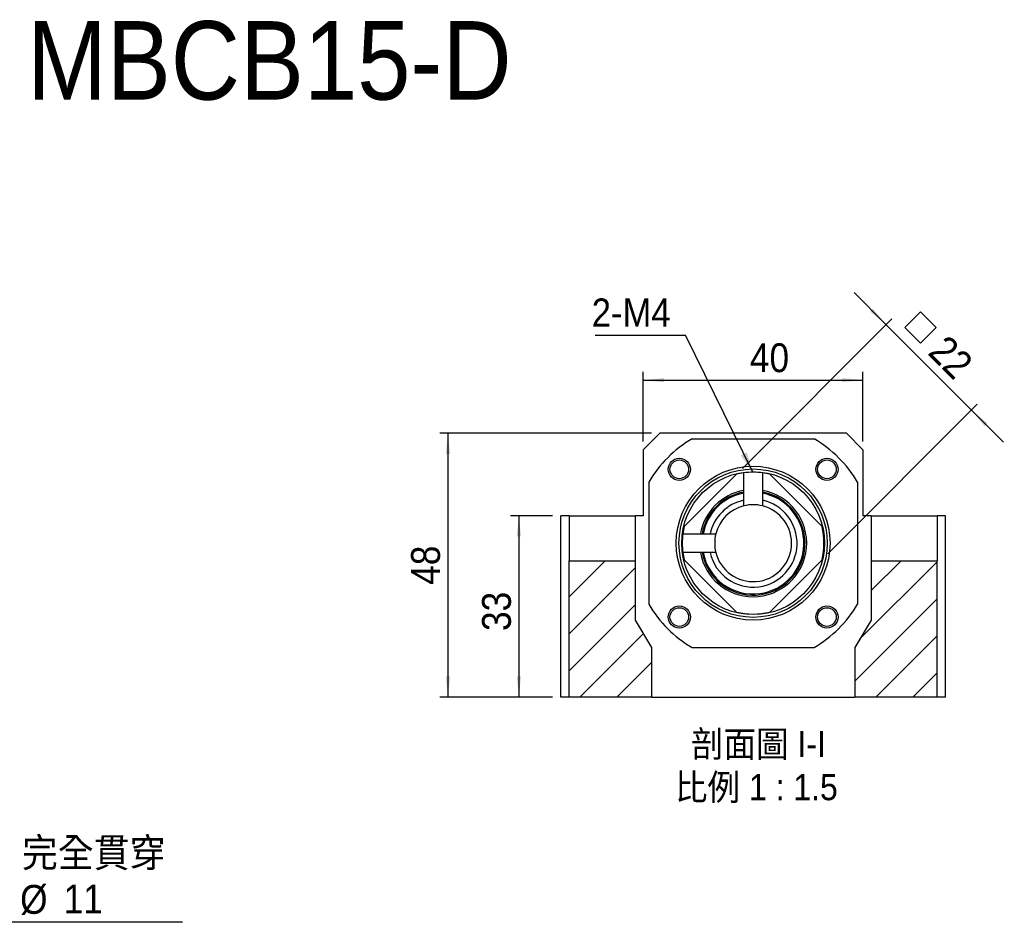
# Model space of a CAD drawing. Header units: millimetres. Extents: x 63 to 404, y 7 to 297.
# Tile 3 of 3: x 180 to 359, y 133 to 297. Entities that reach past the tile are written whole.
import ezdxf

# ---------------------------------------------------------------- set-up
doc = ezdxf.new("R2010")
doc.units = ezdxf.units.MM
doc.header["$LTSCALE"] = 1.5
doc.layers.add('FORMAT', color=7, linetype='Continuous')
doc.styles.add('SLDTEXTSTYLE0', font='GOTHIC.TTF', dxfattribs={"width": 0.913, "bigfont": 'bigfont'})
doc.styles.add('SLDTEXTSTYLE1', font='GOTHIC.TTF', dxfattribs={"width": 0.913})
doc.styles.get("Standard").update_dxf_attribs({"font": 'GOTHIC.TTF'})
doc.dimstyles.new('SLDDIMSTYLE0', dxfattribs={"dimtxt": 5.25, "dimasz": 3.75, "dimexe": 0, "dimexo": 0.0625, "dimgap": 1.3125, "dimtad": 1, "dimrnd": 1e-09, "dimzin": 12, "dimdsep": 46, "dimtxsty": 'SLDTEXTSTYLE1', "dimsah": 1, "dimcen": 0.09, "dimadec": 0, "dimazin": 3, "dimtfac": 1, "dimtofl": 0, "dimtmove": 0, "dimatfit": 3, "dimfxl": 0, "dimfrac": 2, "dimtolj": 1, "dimtzin": 12, "dimarcsym": 0})
doc.dimstyles.new('SLDDIMSTYLE1', dxfattribs={"dimtxt": 5.25, "dimasz": 3.75, "dimexe": 0, "dimexo": 0.0625, "dimgap": 1.3125, "dimtad": 1, "dimrnd": 1e-09, "dimzin": 12, "dimdsep": 46, "dimtxsty": 'SLDTEXTSTYLE1', "dimsah": 1, "dimcen": 0.09, "dimadec": 0, "dimazin": 3, "dimtfac": 1, "dimtmove": 0, "dimatfit": 0, "dimfxl": 0, "dimfrac": 2, "dimtolj": 1, "dimtzin": 12, "dimarcsym": 0})
doc.dimstyles.new('SLDDIMSTYLE2', dxfattribs={"dimtxt": 5.25, "dimasz": 3.75, "dimexe": 0, "dimexo": 0.0625, "dimgap": 1.3125, "dimtad": 0, "dimtih": 1, "dimtoh": 1, "dimdec": 1, "dimrnd": 1e-09, "dimzin": 12, "dimdsep": 46, "dimtxsty": 'SLDTEXTSTYLE1', "dimblk1": 'NONE', "dimsah": 1, "dimcen": 0, "dimadec": 0, "dimazin": 3, "dimtfac": 1, "dimtdec": 1, "dimtmove": 0, "dimatfit": 3, "dimldrblk": 'NONE', "dimfxl": 0, "dimfrac": 2, "dimtolj": 1, "dimtzin": 12, "dimarcsym": 0})
doc.dimstyles.new('SLDDIMSTYLE4', dxfattribs={"dimtxt": 0.18, "dimasz": 3.75, "dimexe": 0, "dimexo": 0.0625, "dimgap": 0, "dimtad": 0, "dimtih": 1, "dimtoh": 1, "dimdec": 0, "dimrnd": 1e-09, "dimzin": 0, "dimdsep": 46, "dimtxsty": 'Standard', "dimsah": 1, "dimcen": 0.09, "dimadec": 0, "dimazin": 0, "dimtfac": 3.75, "dimtdec": 0, "dimtofl": 0, "dimtmove": 0, "dimatfit": 3, "dimfxl": 0, "dimfrac": 2, "dimtolj": 1, "dimtzin": 0, "dimarcsym": 0})

# ---------------------------------------------------------------- blocks, each defined once
blk = doc.blocks.new('SW_SYMBOL_HOLE_SPOT')
at = {"layer": 'FORMAT', "color": 0}
for p, q in [((0, 1312.5), (0, 112.5)), ((2400, 112.5), (2400, 1312.5)), ((0, 112.5), (2400, 112.5))]:
    blk.add_line(p, q, dxfattribs=at)
blk = doc.blocks.new('_D_8')
at = {"layer": 'FORMAT'}
for p, q in [((133.69, 191.29), (136.53, 180.66)), ((136.53, 180.66), (149.3, 133)), ((149.3, 133), (209.32, 133))]:
    blk.add_line(p, q, dxfattribs=at)
blk.add_solid([(136.53, 180.66), (137.14, 176.95), (137.86, 177.14)], dxfattribs=at)
at = {"layer": 'FORMAT', "xscale": 0.004470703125, "yscale": 0.004470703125, "zscale": 0.004470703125}
blk.add_blockref('SW_SYMBOL_HOLE_SPOT', (165.58, 133.73), dxfattribs=at)
at = {"layer": 'FORMAT', "char_height": 5.25, "attachment_point": 1}
for s, insert, style in [('6-', (151.69, 148.2), 'SLDTEXTSTYLE1'), ('%%c', (157.89, 148.12), 'SLDTEXTSTYLE1'), ('6.60 \\M+18AAE\\M+19153\\M+18AD1\\M+190FA', (165.81, 148.2), 'SLDTEXTSTYLE0'), ('%%c', (179.75, 139.7), 'SLDTEXTSTYLE1'), ('11', (187.67, 139.78), 'SLDTEXTSTYLE1')]:
    blk.add_mtext(s, dxfattribs=dict(at, insert=insert, style=style))
blk = doc.blocks.new('_NONE')
blk = doc.blocks.new('_D_18')
at = {"layer": 'FORMAT', "color": 7}
for p, q in [((276.69, 206.88), (269.05, 206.88)), ((270.55, 206.88), (270.55, 173.88)), ((276.69, 173.88), (269.05, 173.88))]:
    blk.add_line(p, q, dxfattribs=at)
for points in [[(270.55, 206.88), (270.17, 203.13), (270.92, 203.13)], [(270.55, 173.88), (270.92, 177.63), (270.17, 177.63)]]:
    blk.add_solid(points, dxfattribs=at)
at = {"layer": 'FORMAT', "color": 7, "insert": (263.84, 185.91), "char_height": 5.25, "attachment_point": 1, "rotation": 90, "style": 'SLDTEXTSTYLE1'}
blk.add_mtext('33', dxfattribs=at)
blk = doc.blocks.new('_D_19')
at = {"layer": 'FORMAT', "color": 7}
for p, q in [((294.69, 221.88), (256.13, 221.88)), ((257.63, 221.88), (257.63, 173.88)), ((276.69, 173.88), (256.13, 173.88))]:
    blk.add_line(p, q, dxfattribs=at)
for points in [[(257.63, 221.88), (257.26, 218.13), (258.01, 218.13)], [(257.63, 173.88), (258.01, 177.63), (257.26, 177.63)]]:
    blk.add_solid(points, dxfattribs=at)
at = {"layer": 'FORMAT', "color": 7, "insert": (250.93, 194.31), "char_height": 5.25, "attachment_point": 1, "rotation": 90, "style": 'SLDTEXTSTYLE1'}
blk.add_mtext('48', dxfattribs=at)
blk = doc.blocks.new('_D_20')
at = {"layer": 'FORMAT', "color": 7}
for p, q in [((293.19, 220.38), (293.19, 233.05)), ((333.19, 220.38), (333.19, 233.05)), ((293.19, 231.55), (333.19, 231.55))]:
    blk.add_line(p, q, dxfattribs=at)
for points in [[(293.19, 231.55), (296.94, 231.17), (296.94, 231.92)], [(333.19, 231.55), (329.44, 231.92), (329.44, 231.17)]]:
    blk.add_solid(points, dxfattribs=at)
at = {"layer": 'FORMAT', "color": 7, "insert": (312.61, 238.25), "char_height": 5.25, "attachment_point": 1, "style": 'SLDTEXTSTYLE1'}
blk.add_mtext('40', dxfattribs=at)
blk = doc.blocks.new('SW_SYMBOL_MOD_BOX')
at = {"layer": 'FORMAT', "color": 0}
for p, q in [((300, 300), (300, 1200)), ((300, 1200), (1200, 1200)), ((1200, 1200), (1200, 300)), ((300, 300), (1200, 300))]:
    blk.add_line(p, q, dxfattribs=at)
blk = doc.blocks.new('_D_21')
at = {"layer": 'FORMAT', "color": 7}
for p, q in [((337.39, 241.64), (331.56, 247.47)), ((311.24, 215.49), (338.45, 242.7)), ((337.39, 241.64), (352.95, 226.08)), ((326.8, 199.93), (354.01, 227.15)), ((352.95, 226.08), (358.78, 220.25))]:
    blk.add_line(p, q, dxfattribs=at)
for points in [[(337.39, 241.64), (335.01, 244.56), (334.48, 244.03)], [(352.95, 226.08), (355.34, 223.17), (355.87, 223.7)]]:
    blk.add_solid(points, dxfattribs=at)
at = {"layer": 'FORMAT', "color": 7, "xscale": 0.004470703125, "yscale": 0.004470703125, "zscale": 0.004470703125, "rotation": 315.0000000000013}
blk.add_blockref('SW_SYMBOL_MOD_BOX', (338.94, 241.12), dxfattribs=at)
at = {"layer": 'FORMAT', "color": 7, "insert": (348.53, 240.1), "char_height": 5.25, "attachment_point": 1, "rotation": 315, "style": 'SLDTEXTSTYLE1'}
blk.add_mtext('22', dxfattribs=at)
blk = doc.blocks.new('SW_NOTE_2')
at = {"layer": 'FORMAT', "color": 0, "char_height": 4.7625, "attachment_point": 2, "style": 'SLDTEXTSTYLE0'}
for s, insert in [('\\M+19655\\M+196CA\\M+19AA4 I-I', (12.95, 6.08)), ('\\M+194E4\\M+197E1 1 : 1.5', (12.58, -1.77))]:
    blk.add_mtext(s, dxfattribs=dict(at, insert=insert))
blk = doc.blocks.new('SW_NOTE_3')
at = {"layer": 'FORMAT', "color": 0}
blk.add_line((-16.42, 0), (0, 0), dxfattribs=at)
at = {"layer": 'FORMAT', "color": 0, "insert": (-17.07, 6.66), "char_height": 5.159, "attachment_point": 1, "style": 'SLDTEXTSTYLE1'}
blk.add_mtext('2-M4', dxfattribs=at)

msp = doc.modelspace()

# ---------------------------------------------------------------- hatches: boundary and pattern name
at = {"layer": 'FORMAT', "linetype": 'Continuous', "lineweight": 18}
h = msp.add_hatch(dxfattribs=at)
h.set_pattern_fill('ANSI31', color=256, scale=1.5, style=0)
edge = h.paths.add_edge_path(flags=0)
edge.add_line((311.494, 208.675), (311.494, 214.673))
edge.add_arc((313.194, 201.885), 12.9, 97.57213, 103.50813)
edge.add_line((310.18, 214.428), (300.65, 204.898))
edge.add_arc((313.194, 201.885), 12.9, 166.49187, 172.42787)
edge.add_line((300.406, 203.585), (306.403, 203.585))
edge.add_arc((313.194, 201.885), 7, 104.05459, 165.94541, ccw=False)
edge = h.paths.add_edge_path(flags=0)
edge.add_arc((313.194, 201.885), 12.9, 97.57263, 103.50801, ccw=False)
edge.add_line((311.494, 214.672), (311.494, 208.675))
edge.add_arc((313.194, 201.885), 7, 104.05523, 165.94477)
edge.add_line((306.403, 203.585), (300.406, 203.585))
edge.add_arc((313.194, 201.885), 12.9, 166.49199, 172.42737, ccw=False)
edge.add_line((300.65, 204.898), (310.18, 214.428))
h = msp.add_hatch(dxfattribs=at)
h.set_pattern_fill('ANSI31', color=256, scale=1.5, style=0)
edge = h.paths.add_edge_path(flags=0)
edge.add_line((316.207, 189.342), (325.737, 198.872))
edge.add_arc((313.194, 201.885), 12.9, 346.49187, 373.50813)
edge.add_line((325.737, 204.898), (316.207, 214.428))
edge.add_arc((313.194, 201.885), 12.9, 76.49187, 82.42787)
edge.add_line((314.894, 214.673), (314.894, 208.675))
edge.add_arc((313.194, 201.885), 7, -165.94541, 75.94541, ccw=False)
edge.add_line((306.403, 200.185), (300.406, 200.185))
edge.add_arc((313.194, 201.885), 12.9, 187.57213, 193.50813)
edge.add_line((300.65, 198.872), (310.18, 189.342))
edge.add_arc((313.194, 201.885), 12.9, 256.49187, 283.50813)
edge = h.paths.add_edge_path(flags=0)
edge.add_arc((313.194, 201.885), 12.9, -13.50801, 13.50801, ccw=False)
edge.add_line((325.737, 198.872), (316.207, 189.342))
edge.add_arc((313.194, 201.885), 12.9, 256.49199, 283.50801, ccw=False)
edge.add_line((310.18, 189.342), (300.65, 198.872))
edge.add_arc((313.194, 201.885), 12.9, 187.57263, 193.50801, ccw=False)
edge.add_line((300.406, 200.185), (306.403, 200.185))
edge.add_arc((313.194, 201.885), 7, 194.05523, 435.94477)
edge.add_line((314.894, 208.675), (314.894, 214.672))
edge.add_arc((313.194, 201.885), 12.9, 76.49199, 82.42737, ccw=False)
edge.add_line((316.207, 214.428), (325.737, 204.898))
h = msp.add_hatch(dxfattribs=at)
h.set_pattern_fill('ANSI31', color=256, scale=1.5, style=0)
h.paths.add_polyline_path([(291.694, 187.885), (291.694, 198.679), (279.694, 198.679), (279.694, 173.885), (294.694, 173.885), (294.694, 182.885)], flags=0)
h = msp.add_hatch(dxfattribs=at)
h.set_pattern_fill('ANSI31', color=256, scale=1.5, style=0)
h.paths.add_polyline_path([(346.694, 198.679), (334.694, 198.679), (334.694, 187.885), (331.694, 182.885), (331.694, 173.885), (346.694, 173.885)], flags=0)

# ---------------------------------------------------------------- linework, layer by layer
at = {"color": 7, "linetype": 'Continuous', "lineweight": 25}
for p, q in [((296.194, 221.885), (293.194, 218.885)), ((330.194, 221.885), (296.194, 221.885)), ((302.103, 220.885), (324.284, 220.885)), ((333.194, 218.885), (330.194, 221.885)), ((293.194, 218.885), (293.194, 206.885)), ((333.194, 218.885), (333.194, 206.885)), ((300.65, 204.898), (310.18, 214.428)), ((300.65, 204.898), (310.18, 214.428)), ((311.494, 208.675), (311.494, 214.673)), ((311.494, 208.675), (311.494, 214.672)), ((314.894, 214.673), (314.894, 208.675)), ((314.894, 214.672), (314.894, 208.675)), ((316.207, 214.428), (325.737, 204.898)), ((316.207, 214.428), (325.737, 204.898)), ((294.194, 212.975), (294.194, 190.794)), ((332.194, 212.975), (332.194, 190.794)), ((279.694, 206.885), (278.194, 206.885)), ((278.194, 173.885), (278.194, 206.885)), ((279.694, 206.885), (291.694, 206.885)), ((279.694, 206.885), (279.694, 198.679)), ((291.694, 206.885), (291.694, 198.679)), ((293.194, 206.885), (291.694, 206.885)), ((334.694, 206.885), (333.194, 206.885)), ((334.694, 206.885), (346.694, 206.885)), ((334.694, 206.885), (334.694, 198.679)), ((346.694, 206.885), (346.694, 198.679)), ((348.194, 206.885), (346.694, 206.885)), ((348.194, 173.885), (348.194, 206.885)), ((300.406, 203.585), (306.403, 203.585)), ((300.406, 203.585), (306.403, 203.585)), ((306.403, 200.185), (300.406, 200.185)), ((306.403, 200.185), (300.406, 200.185)), ((279.694, 173.885), (279.694, 198.679)), ((279.694, 198.679), (291.694, 198.679)), ((291.694, 198.679), (291.694, 187.885)), ((310.18, 189.342), (300.65, 198.872)), ((310.18, 189.342), (300.65, 198.872)), ((325.737, 198.872), (316.207, 189.342)), ((325.737, 198.872), (316.207, 189.342)), ((334.694, 198.679), (334.694, 187.885)), ((334.694, 198.679), (346.694, 198.679)), ((346.694, 173.885), (346.694, 198.679)), ((291.694, 187.885), (294.694, 182.885)), ((334.694, 187.885), (331.694, 182.885)), ((294.694, 182.885), (294.694, 173.885)), ((302.103, 182.885), (324.284, 182.885)), ((331.694, 182.885), (331.694, 173.885)), ((279.694, 173.885), (278.194, 173.885)), ((294.694, 173.885), (279.694, 173.885)), ((294.694, 173.885), (331.694, 173.885)), ((346.694, 173.885), (331.694, 173.885)), ((348.194, 173.885), (346.694, 173.885))]:
    msp.add_line(p, q, dxfattribs=at)
for centre, radius in [((299.759, 215.32), 2.025), ((299.759, 215.32), 1.7), ((326.629, 215.32), 2.025), ((326.629, 215.32), 1.7), ((313.194, 201.885), 14), ((313.194, 201.885), 13.5), ((313.194, 201.885), 13), ((299.759, 188.45), 2.025), ((299.759, 188.45), 1.7), ((326.629, 188.45), 2.025), ((326.629, 188.45), 1.7)]:
    msp.add_circle(centre, radius, dxfattribs=at)
for radius, start, end in [(22, 120.27264, 149.72736), (22, 30.27264, 59.72736), (12.9, 97.57213, 103.50813), (12.9, 97.57263, 103.50801), (12.9, 82.42791, 97.57209), (12.9, 76.49187, 82.42787), (12.9, 76.49199, 82.42737), (9.75, 100.04136, 169.95864), (9.45, 190.3636, 79.6364), (9.45, 100.3636, 169.6364), (9.25, 100.59023, 169.40977), (9.75, 270, 79.95864), (9.25, 277.53642, 79.40977), (8, 102.2689, 167.7311), (7, 194.05459, 75.94541), (7, 194.05523, 75.94477), (7, 104.05459, 165.94541), (7, 104.05523, 165.94477), (7, 75.94536, 104.05464), (8, 277.53642, 77.7311), (12.9, 166.49199, 172.42737), (12.9, 166.49187, 172.42787), (12.9, 346.49187, 13.50813), (12.9, 346.49199, 13.50801), (12.9, 172.42799, 187.57201), (7, 165.94536, 194.05464), (12.9, 187.57263, 193.50801), (12.9, 187.57213, 193.50813), (9.75, 190.04136, 270), (9.25, 190.59023, 277.53642), (8, 192.2689, 277.53642), (22, 210.27264, 239.72736), (22, 300.27264, 329.72736), (12.9, 256.49187, 283.50813), (12.9, 256.49199, 283.50801)]:
    msp.add_arc((313.194, 201.885), radius, start, end, dxfattribs=at)

# ---------------------------------------------------------------- block references
at = {"layer": 'FORMAT', "color": 7}
msp.add_blockref('SW_NOTE_3', (300.879, 239.747), dxfattribs=at)
at = {"layer": 'FORMAT'}
msp.add_blockref('SW_NOTE_2', (301.204, 161.653), dxfattribs=at)

# ---------------------------------------------------------------- texts
at = {"layer": 'FORMAT', "color": 7, "insert": (181.012, 296.875), "char_height": 14.2875, "attachment_point": 1, "style": 'SLDTEXTSTYLE1'}
msp.add_mtext('MBCB15-D', dxfattribs=at)

# ---------------------------------------------------------------- dimensions: what is measured, and where the dimension line sits
at = {"layer": 'FORMAT', "color": 7}
dim = msp.add_linear_dim(base=(352.949, 226.084), p1=(310.18, 214.428), p2=(325.737, 198.872), angle=315, text='{\\fGDT;o}<>', dimstyle='SLDDIMSTYLE1', dxfattribs=at)
dim.commit()
dim.dimension.update_dxf_attribs({"geometry": '_D_21', "text_midpoint": (343.825, 235.209), "dimtype": 160})
for base, p1, p2, angle, picture, middle in [((333.194, 231.549), (293.194, 218.885), (333.194, 218.885), 0, '_D_20', (316.484, 231.549)), ((257.633, 173.885), (296.194, 221.885), (278.194, 173.885), 90, '_D_19', (257.633, 198.188)), ((270.546, 173.885), (278.194, 206.885), (278.194, 173.885), 90, '_D_18', (270.546, 189.787))]:
    dim = msp.add_linear_dim(base=base, p1=p1, p2=p2, angle=angle, dimstyle='SLDDIMSTYLE0', dxfattribs=at)
    dim.commit()
    dim.dimension.update_dxf_attribs({"geometry": picture, "text_midpoint": middle, "dimtype": 160})
at = {"layer": 'FORMAT'}
dim = msp.add_diameter_dim_2p(p1=(133.685, 191.29), p2=(136.532, 180.664), text='6-%%c6.60 完全貫穿\\P{\\fGDT;v}<>', dimstyle='SLDDIMSTYLE2', dxfattribs=at)
dim.commit()
dim.dimension.update_dxf_attribs({"geometry": '_D_8', "text_midpoint": (180.505, 141.413), "dimtype": 163})

# ---------------------------------------------------------------- leaders
at = {"layer": 'FORMAT', "color": 7}
msp.add_leader([(313.138, 214.785), (300.879, 239.747)], dimstyle='SLDDIMSTYLE4', dxfattribs=at)

doc.saveas('drawing.dxf')
